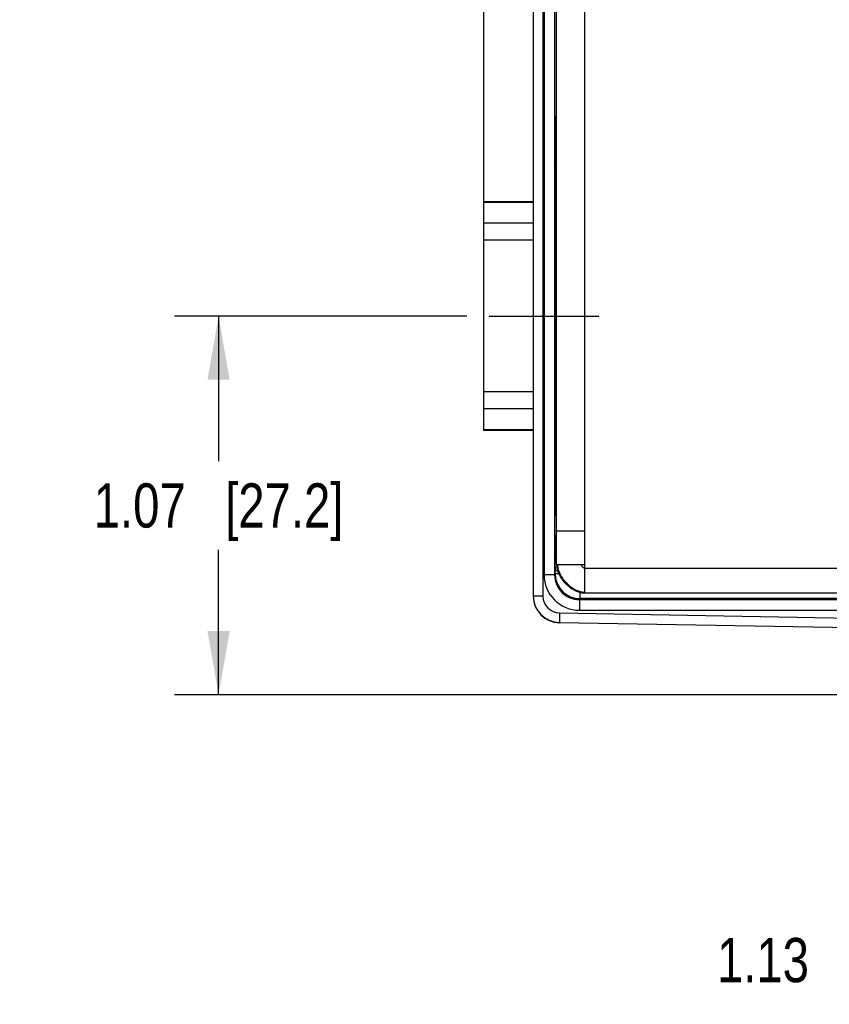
# Model space of a CAD drawing. Header units: inches. Extents: x 0 to 22, y 0 to 17.
# Tile 3 of 32: x 5.4 to 7.7, y 4.6 to 7.4. Entities that reach past the tile are written whole.
import ezdxf

# ---------------------------------------------------------------- set-up
doc = ezdxf.new("R2010")
doc.units = ezdxf.units.IN
doc.header["$LTSCALE"] = 1.21
doc.header["$MEASUREMENT"] = 0
doc.linetypes.add('CENTER', pattern=[0.6, 0.375, -0.075, 0.075, -0.075])
doc.layers.get('0').update_dxf_attribs({"linetype": 'CONTINUOUS'})
for name, color, linetype in [('02___PRT_ALL_AXES', 7, 'CONTINUOUS'), ('03___PRT_ALL_CURVES', 7, 'CONTINUOUS'), ('DIMENSIONS', 7, 'CONTINUOUS')]:
    doc.layers.add(name, color=color, linetype=linetype)
doc.styles.get("Standard").update_dxf_attribs({"font": 'txt', "width": 0.8})
doc.dimstyles.new('DIMSTYLE_1', dxfattribs={"dimtxt": 0.125, "dimasz": 0.18, "dimexe": 0.125, "dimexo": 0.0625, "dimgap": 0.0625, "dimtad": 0, "dimtih": 1, "dimtoh": 1, "dimzin": 4, "dimdsep": 46, "dimtxsty": 'STANDARD', "dimblk": '_FILLED', "dimblk1": '_FILLED', "dimblk2": '_FILLED', "dimcen": 0.09, "dimadec": 0, "dimazin": 0, "dimtp": 0.001, "dimtm": 0.001, "dimtfac": 1, "dimtofl": 0, "dimtmove": 0, "dimatfit": 3, "dimldrblk": '_FILLED', "dimfxl": 1, "dimtolj": 1, "dimtzin": 4, "dimarcsym": 0})

# ---------------------------------------------------------------- blocks, each defined once
blk = doc.blocks.new('_FILLED')
at = {"color": 0, "linetype": 'BYBLOCK'}
blk.add_solid([(0, 0), (-1, 0.174), (-1, -0.174)], dxfattribs=at)
blk = doc.blocks.new('*D0')
at = {"layer": 'DIMENSIONS', "color": 2, "linetype": 'CONTINUOUS'}
for p, q in [((8.4665, 5.542), (8.4665, 4.5824)), ((9.5946, 5.5399), (9.5946, 4.5824)), ((8.4665, 4.7074), (8.1068, 4.7074)), ((9.5946, 4.7074), (9.9546, 4.7074))]:
    blk.add_line(p, q, dxfattribs=at)
at = {"layer": 'DIMENSIONS', "color": 2, "linetype": 'CONTINUOUS', "xscale": 0.18, "yscale": 0.18, "zscale": 0.18}
blk.add_blockref('_FILLED', (8.4665, 4.7074), dxfattribs=at)
at = {"layer": 'DIMENSIONS', "color": 2, "linetype": 'CONTINUOUS', "xscale": 0.18, "yscale": 0.18, "zscale": 0.18, "rotation": 180}
blk.add_blockref('_FILLED', (9.5946, 4.7074), dxfattribs=at)
at = {"layer": 'DIMENSIONS', "color": 2, "linetype": 'CONTINUOUS', "insert": (8.0443, 4.7699), "char_height": 0.125, "width": 1.125, "attachment_point": 3, "line_spacing_factor": 0.9}
blk.add_mtext('1.13{\\Ftxt.shx;\\W1.000000;\\H0.125000; }[28.7]', dxfattribs=at)
blk = doc.blocks.new('*D1')
at = {"layer": 'DIMENSIONS', "color": 2, "linetype": 'CONTINUOUS'}
for p, q in [((6.6311, 6.5279), (5.8036, 6.5279)), ((5.9286, 6.5279), (5.9286, 6.1176)), ((5.9286, 5.4574), (5.9286, 5.8676)), ((8.785, 5.4574), (5.8036, 5.4574))]:
    blk.add_line(p, q, dxfattribs=at)
at = {"layer": 'DIMENSIONS', "color": 2, "linetype": 'CONTINUOUS', "xscale": 0.18, "yscale": 0.18, "zscale": 0.18}
for p, rotation in [((5.9286, 6.5279), 90), ((5.9286, 5.4574), 270)]:
    blk.add_blockref('_FILLED', p, dxfattribs=dict(at, rotation=rotation))
at = {"layer": 'DIMENSIONS', "color": 2, "linetype": 'CONTINUOUS', "insert": (5.9286, 6.0551), "char_height": 0.125, "width": 1.125, "attachment_point": 2, "line_spacing_factor": 0.9}
blk.add_mtext('1.07{\\Ftxt.shx;\\W1.000000;\\H0.125000; }[27.2]', dxfattribs=at)
blk = doc.blocks.new('*D10')
at = {"layer": 'DIMENSIONS', "color": 2, "linetype": 'CONTINUOUS'}
for p, q in [((6.6786, 6.8047), (6.6786, 9.8014)), ((9.8355, 8.2844), (9.8355, 9.8014)), ((6.6786, 9.6764), (7.6321, 9.6764)), ((9.8355, 9.6764), (8.8821, 9.6764))]:
    blk.add_line(p, q, dxfattribs=at)
at = {"layer": 'DIMENSIONS', "color": 2, "linetype": 'CONTINUOUS', "xscale": 0.18, "yscale": 0.18, "zscale": 0.18, "rotation": 180}
blk.add_blockref('_FILLED', (6.6786, 9.6764), dxfattribs=at)
at = {"layer": 'DIMENSIONS', "color": 2, "linetype": 'CONTINUOUS', "xscale": 0.18, "yscale": 0.18, "zscale": 0.18}
blk.add_blockref('_FILLED', (9.8355, 9.6764), dxfattribs=at)
at = {"layer": 'DIMENSIONS', "color": 2, "linetype": 'CONTINUOUS', "insert": (8.2571, 9.7389), "char_height": 0.125, "width": 1.125, "attachment_point": 2, "line_spacing_factor": 0.9}
blk.add_mtext('3.16{\\Ftxt.shx;\\W1.000000;\\H0.125000; }[80.2]', dxfattribs=at)

msp = doc.modelspace()

# ---------------------------------------------------------------- linework, layer by layer
at = {"color": 7, "linetype": 'CONTINUOUS'}
for p, q in [((6.8186, 8.6471), (6.8186, 5.7366)), ((6.8456, 8.6471), (6.8456, 5.7366)), ((6.8489, 8.5875), (6.8489, 5.7963)), ((6.8789, 8.5875), (6.8789, 5.7963)), ((6.8846, 7.076), (6.8823, 7.078)), ((6.8822, 6.9207), (6.8822, 6.9765)), ((6.8846, 6.9637), (6.8822, 6.9616)), ((6.8832, 6.9625), (6.8832, 6.9459)), ((6.8832, 6.9459), (6.8822, 6.9459)), ((6.8833, 6.9329), (6.8822, 6.9329)), ((6.8817, 6.9012), (6.8821, 6.9079)), ((6.8808, 6.2875), (6.8808, 6.7683)), ((6.8821, 6.1479), (6.8817, 6.1545)), ((6.8822, 6.0792), (6.8822, 6.1351)), ((6.8822, 6.1229), (6.8833, 6.1229)), ((6.8822, 6.1099), (6.8832, 6.1099)), ((6.8832, 6.1099), (6.8832, 6.0932)), ((6.8846, 6.092), (6.8822, 6.0941)), ((6.8846, 5.9797), (6.8823, 5.9777)), ((6.882, 5.9057), (6.8846, 5.911)), ((6.8807, 5.8578), (6.8817, 5.8597)), ((6.8817, 5.8657), (6.8817, 5.8597)), ((6.8817, 5.8657), (6.8846, 5.8657)), ((6.8817, 5.8597), (6.8844, 5.8597)), ((6.8803, 5.8192), (6.8804, 5.8284)), ((6.8804, 5.8284), (6.8804, 5.8315)), ((6.8789, 5.7963), (6.8489, 5.7963)), ((6.8789, 5.7963), (6.8803, 5.7991)), ((6.8803, 5.7991), (6.8803, 5.8078)), ((6.8876, 5.8078), (6.8803, 5.8078)), ((6.8909, 5.7991), (6.8803, 5.7991)), ((6.8456, 5.7366), (6.8186, 5.7366)), ((6.9503, 5.7473), (6.9503, 5.7291)), ((6.9489, 5.7263), (6.9503, 5.7291)), ((6.9489, 5.7263), (8.4971, 5.7263)), ((6.9489, 5.7263), (6.9489, 5.6963)), ((8.8331, 5.7291), (6.9503, 5.7291)), ((6.8928, 5.6886), (6.8923, 5.6616)), ((6.8928, 5.6886), (8.4925, 5.6607)), ((6.9489, 5.6963), (8.4971, 5.6963)), ((6.8923, 5.6616), (8.4418, 5.6346)), ((8.4418, 5.634), (6.8923, 5.6611))]:
    msp.add_line(p, q, dxfattribs=at)
at = {"color": 3, "linetype": 'CONTINUOUS'}
for p, q in [((6.9646, 5.7454), (6.9646, 8.6384)), ((6.8846, 5.8254), (6.8846, 8.5584)), ((6.8846, 5.9204), (6.9646, 5.9204)), ((6.8846, 5.8254), (6.9646, 5.8254)), ((6.8867, 5.8254), (6.8871, 5.8207)), ((6.8871, 5.8207), (6.8879, 5.8158)), ((6.9542, 5.8254), (6.9547, 5.824)), ((6.9646, 5.8154), (8.9386, 5.8154)), ((6.9644, 5.7454), (8.8596, 5.7454))]:
    msp.add_line(p, q, dxfattribs=at)
for points in [[(6.9414, 5.7503), (6.9438, 5.7494), (6.948, 5.7479), (6.9522, 5.7468), (6.9563, 5.746)], [(6.9563, 5.746), (6.9603, 5.7456), (6.9644, 5.7454)]]:
    msp.add_lwpolyline(points, dxfattribs=at)
at = {"color": 7, "linetype": 'CONTINUOUS'}
for centre, radius, start, end in [((6.9068, 5.8597), 0.0252, 180.0649, 197.9509), ((6.9067, 5.8597), 0.025, 198.0102, 208.0416), ((12.4257, 5.8079), 5.5454, 179.883, 180.0011), ((6.9489, 5.7963), 0.1, 179.9957, 269.9973), ((6.9489, 5.7963), 0.07, 179.9866, 270.0005), ((6.95, 5.7991), 0.0697, 180.0058, 182.2923), ((6.9503, 5.7991), 0.07, 182.2785, 269.9962), ((6.8936, 5.7366), 0.075, 180.0002, 268.9992), ((6.8936, 5.7361), 0.075, 180, 269), ((6.8936, 5.7366), 0.048, 179.9994, 268.9984)]:
    msp.add_arc(centre, radius, start, end, dxfattribs=at)
at = {"color": 3, "linetype": 'CONTINUOUS'}
for centre, radius, start, end in [((6.9362, 5.8254), 0.0516, 180.0171, 185.1292), ((6.9408, 5.8258), 0.0562, 185.0966, 190.0986), ((6.9649, 5.8018), 0.0544, 255.7633, 260.7632)]:
    msp.add_arc(centre, radius, start, end, dxfattribs=at)
at = {"color": 7, "linetype": 'CONTINUOUS'}
for centre, major_axis, start_param, end_param in [((6.8827, 7.0199), (0, 0.074), -0.681123, 2.196724), ((6.8833, 6.9459), (0, 0.013), -4.712389, -3.141593), ((6.882, 6.9207), (0, 0.013), -2.96706, -1.570796), ((6.8834, 6.7984), (0, 0.135), -1.168977, -0.213394), ((6.8819, 6.7683), (0, 0.135), 0.174533, 1.570796), ((6.8819, 6.2875), (0, 0.135), -4.712389, -3.316126), ((6.882, 6.1351), (0, 0.013), -1.570796, -0.174533), ((6.8833, 6.1099), (0, 0.013), 0, 1.570796), ((6.8827, 6.0359), (0, 0.074), 0.944869, 3.822716)]:
    msp.add_ellipse(centre, major_axis=major_axis, ratio=0.008727, start_param=start_param, end_param=end_param, dxfattribs=at)
for points, knots in [([(6.8817, 5.8657), (6.8817, 5.8683), (6.8817, 5.8733), (6.8817, 5.8807), (6.8817, 5.8874), (6.8818, 5.8934), (6.8818, 5.8978), (6.8819, 5.9007), (6.8819, 5.9024), (6.8819, 5.9037), (6.8819, 5.9047), (6.882, 5.9053), (6.882, 5.9056), (6.882, 5.9057)], [0, 0, 0, 0, 0.192915, 0.37861, 0.55011, 0.700938, 0.825417, 0.87627, 0.918863, 0.952805, 0.977774, 0.993547, 1, 1, 1, 1]), ([(6.8804, 5.8315), (6.8804, 5.8351), (6.8804, 5.8401), (6.8805, 5.8465), (6.8805, 5.8503), (6.8806, 5.8533), (6.8806, 5.8553), (6.8807, 5.8566), (6.8807, 5.8572), (6.8807, 5.8576), (6.8807, 5.8577), (6.8807, 5.8578)], [0, 0, 0, 0, 0.406896, 0.577664, 0.722533, 0.838949, 0.924877, 0.955932, 0.978852, 0.993548, 1, 1, 1, 1])]:
    msp.add_open_spline(points, degree=3, knots=knots, dxfattribs=at)
for points in [[(6.8846, 5.8958), (6.8829, 5.8988), (6.882, 5.9023), (6.882, 5.9057)], [(6.8846, 5.8444), (6.8821, 5.8484), (6.8807, 5.8532), (6.8807, 5.8578)]]:
    msp.add_open_spline(points, degree=3, dxfattribs=at)
at = {"color": 3, "linetype": 'CONTINUOUS'}
for points, knots in [([(6.9547, 5.824), (6.955, 5.8234), (6.9557, 5.822), (6.9565, 5.8208), (6.9569, 5.8202)], [0, 0, 0, 0, 0.485871, 1, 1, 1, 1]), ([(6.9569, 5.8202), (6.9575, 5.8196), (6.9586, 5.8183), (6.9604, 5.8168), (6.9625, 5.8157), (6.9639, 5.8154), (6.9646, 5.8154)], [0, 0, 0, 0, 0.269432, 0.53002, 0.773406, 1, 1, 1, 1]), ([(6.8855, 5.8159), (6.8867, 5.8089), (6.8905, 5.7985), (6.8981, 5.7859), (6.9051, 5.7769), (6.913, 5.7686), (6.9218, 5.7612), (6.9313, 5.755), (6.938, 5.7517), (6.9414, 5.7503)], [0, 0, 0, 0, 0.238606, 0.364138, 0.492244, 0.621442, 0.750126, 0.876747, 1, 1, 1, 1]), ([(6.8879, 5.8158), (6.8886, 5.8128), (6.8904, 5.8067), (6.8943, 5.7979), (6.8993, 5.7893), (6.9053, 5.7811), (6.9121, 5.7734), (6.9196, 5.7664), (6.9276, 5.7602), (6.9333, 5.7567), (6.9362, 5.7552)], [0, 0, 0, 0, 0.115812, 0.236775, 0.361965, 0.490055, 0.619497, 0.748665, 0.875972, 1, 1, 1, 1]), ([(6.9362, 5.7552), (6.9374, 5.7545), (6.9424, 5.752), (6.9476, 5.7501), (6.9516, 5.7491)], [0, 0, 0, 0, 0.257068, 1, 1, 1, 1]), ([(6.9562, 5.7481), (6.9569, 5.748), (6.9597, 5.7476), (6.9625, 5.7475), (6.9646, 5.7475)], [0, 0, 0, 0, 0.253291, 1, 1, 1, 1])]:
    msp.add_open_spline(points, degree=3, knots=knots, dxfattribs=at)
at = {"layer": '02___PRT_ALL_AXES', "color": 7, "linetype": 'CONTINUOUS'}
for p, q in [((6.6786, 6.2045), (6.6786, 6.8512)), ((6.8186, 6.8512), (6.6786, 6.8512)), ((6.8186, 6.8494), (6.6786, 6.8494)), ((6.8846, 6.8512), (6.881, 6.8512)), ((6.8846, 6.8494), (6.881, 6.8494)), ((6.8186, 6.7904), (6.6786, 6.7904)), ((6.8846, 6.7904), (6.8808, 6.7904)), ((6.8186, 6.7422), (6.6786, 6.7422)), ((6.8846, 6.7422), (6.8808, 6.7422)), ((6.8186, 6.3135), (6.6786, 6.3135)), ((6.8846, 6.3135), (6.8808, 6.3135)), ((6.8186, 6.2654), (6.6786, 6.2654)), ((6.8846, 6.2654), (6.8808, 6.2654)), ((6.8186, 6.2064), (6.6786, 6.2064)), ((6.8186, 6.2045), (6.6786, 6.2045)), ((6.8846, 6.2064), (6.881, 6.2064)), ((6.8846, 6.2045), (6.881, 6.2045))]:
    msp.add_line(p, q, dxfattribs=at)
at = {"layer": '02___PRT_ALL_AXES', "color": 7, "linetype": 'CENTER'}
msp.add_line((6.6936, 6.5279), (7.0036, 6.5279), dxfattribs=at)
at = {"layer": '03___PRT_ALL_CURVES', "color": 40, "linetype": 'CONTINUOUS'}
for p in [(6.8846, 5.8254), (6.9646, 5.7454)]:
    msp.add_line(p, (6.9646, 5.8254), dxfattribs=at)

# ---------------------------------------------------------------- dimensions: what is measured, and where the dimension line sits
at = {"layer": 'DIMENSIONS', "color": 2, "linetype": 'CONTINUOUS'}
dim = msp.add_linear_dim(base=(9.8355, 9.6764), p1=(6.6786, 6.7422), p2=(9.8355, 8.2219), dimstyle='DIMSTYLE_1', dxfattribs=at)
dim.commit()
dim.dimension.update_dxf_attribs({"geometry": '*D10', "text_midpoint": (8.2571, 9.6764), "dimtype": 160})
for base, p1, p2, angle, picture, middle in [((5.9286, 5.4574), (6.6936, 6.5279), (8.8475, 5.4574), 270, '*D1', (5.9286, 5.9926)), ((8.4665, 4.7074), (9.5946, 5.6024), (8.4665, 5.6045), 180, '*D0', (7.4818, 4.7074))]:
    dim = msp.add_linear_dim(base=base, p1=p1, p2=p2, angle=angle, dimstyle='DIMSTYLE_1', dxfattribs=at)
    dim.commit()
    dim.dimension.update_dxf_attribs({"geometry": picture, "text_midpoint": middle, "dimtype": 160})

doc.saveas('drawing.dxf')
